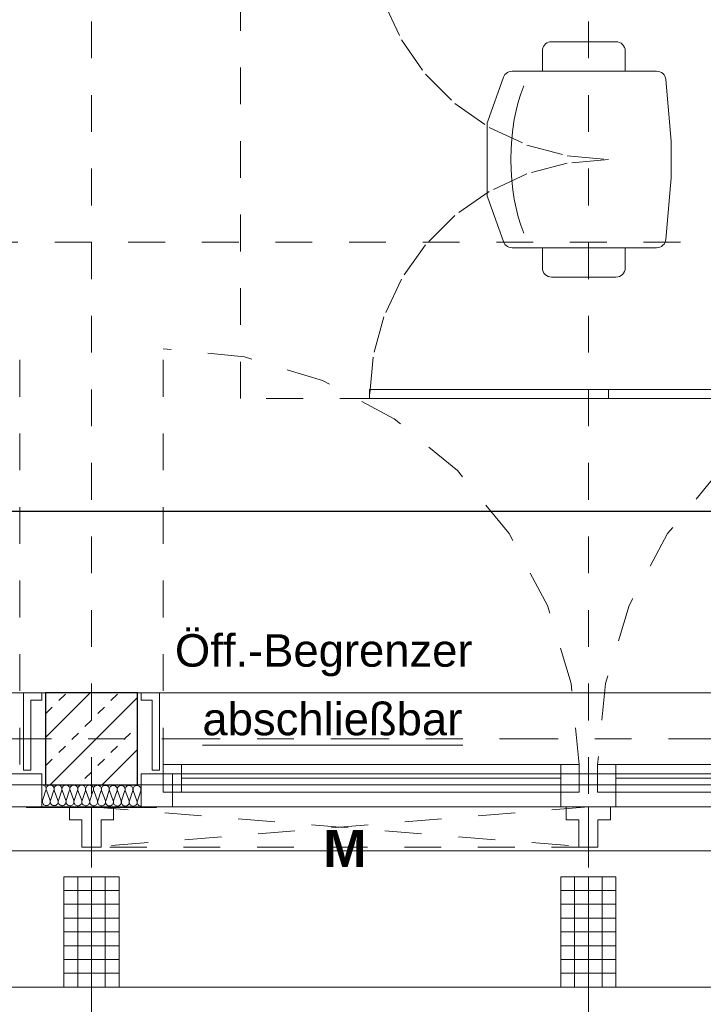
# Model space of a CAD drawing. Header units: metres. Extents: x -45.2 to 14.3, y -31.8 to 10.2.
# Tile 36 of 148: x -25.8 to -24, y -22.3 to -19.6. Entities that reach past the tile are written whole.
import ezdxf

# ---------------------------------------------------------------- set-up
doc = ezdxf.new("R2010")
doc.units = ezdxf.units.M
doc.header["$LTSCALE"] = 0.05
for name, pattern in [('1600.2032', [1.6, 0.8, -0.8]), ('Achsen 01', [5.291531, 3.175, -1.058062, 0.352704, -0.705764]), ('gestrichelt - 01', [2, 1, -1]), ('ISO-07 Punktiert', [0.889, 0.127, -0.762]), ('Raster 01', [2, 1, -1]), ('VW-01 Strichlinie kurz', [2, 1, -1])]:
    doc.linetypes.add(name, pattern=pattern)
for name, color, linetype, lineweight, true_color in [('013_Beton und Stahlbetonarbeiten-000 Brüstung', 7, 'Continuous', 9, 0xa6a6a6), ('014_Fassadenarbeiten-000 Aufsicht Betonfertigteile', 7, 'Continuous', 9, 0xc0c0c0), ('014_Fassadenarbeiten-330 mineralische Dämmung', 7, 'Continuous', 9, 0x666666), ('030_Sonnenschutzarbeiten-Grundriss', 7, 'Continuous', 13, 0x555555), ('032_Metallarbeiten-abschließbar', 7, 'Continuous', 13, 0x444444), ('032_Metallarbeiten-Fenster', 7, 'Continuous', 13, 0x444444), ('032_Metallarbeiten-Öffnungsbegrenzer', 7, 'Continuous', 13, 0x444444), ('ACTES-Bewegungsfläche', 7, 'gestrichelt - 01', 9, 0xd9d9d9), ('ACTES-Einrichtung Aufsicht.', 7, 'Continuous', 9, 0xa6a6a6), ('AV1-Achsen', 1, 'Achsen 01', 18, 0xff0000), ('AV1-Raster', 7, 'Raster 01', 9, 0xa6a6a6)]:
    doc.layers.add(name, color=color, linetype=linetype, lineweight=lineweight, true_color=true_color)
for name, color, linetype, lineweight in [('013_Beton und Stahlbetonarbeiten-000 Unterzüge', 7, 'ISO-07 Punktiert', 13), ('013_Beton und Stahlbetonarbeiten-330 Außenstützen', 7, 'Continuous', 25), ('014_Fassadenarbeiten-330 Betonfertigteile vertikal', 7, 'Continuous', 9), ('027_Tischlerarbeiten-330 Innenfensterbänke', 7, 'Continuous', 9), ('030_Sonnenschutzarbeiten-Kasten+Behang', 7, 'Continuous', 5), ('030_Sonnenschutzarbeiten-Motor', 7, 'Continuous', 5), ('AV1-Einrichtung Bemaßung', 7, 'Continuous', 9)]:
    doc.layers.add(name, color=color, linetype=linetype, lineweight=lineweight)
doc.styles.add('Arial', font='arial.ttf')
doc.styles.add('Arial (bold)', font='arialbd.ttf')

msp = doc.modelspace()

# ---------------------------------------------------------------- linework, layer by layer
at = {"layer": '013_Beton und Stahlbetonarbeiten-000 Brüstung'}
for points in [[(-28.225, -21.725), (-28.225, -21.475), (-25.775, -21.475), (-25.775, -21.725)], [(-25.525, -21.725), (-25.525, -21.475), (-23.075, -21.475), (-23.075, -21.725)]]:
    msp.add_lwpolyline(points, close=True, dxfattribs=at)
at = {"layer": '013_Beton und Stahlbetonarbeiten-000 Unterzüge', "linetype": 'VW-01 Strichlinie kurz'}
for points in [[(-25.775, -21.475), (-25.775, -21.725), (-28.225, -21.725), (-28.225, -21.475)], [(-23.075, -21.475), (-23.075, -21.725), (-25.525, -21.725), (-25.525, -21.475)]]:
    msp.add_lwpolyline(points, close=True, dxfattribs=at)
at = {"layer": '013_Beton und Stahlbetonarbeiten-330 Außenstützen', "color": 251, "linetype": 'Continuous', "lineweight": 13, "true_color": 0x4c4c4c}
for p, q in [((-25.6534, -21.475), (-25.775, -21.5966)), ((-25.525, -21.488), (-25.762, -21.725)), ((-25.7387, -21.496), (-25.721, -21.4784)), ((-25.5973, -21.496), (-25.5796, -21.4784)), ((-25.774, -21.5314), (-25.7564, -21.5137)), ((-25.6326, -21.5314), (-25.6149, -21.5137)), ((-25.668, -21.5668), (-25.6503, -21.5491)), ((-25.5266, -21.5668), (-25.525, -21.5652)), ((-25.7033, -21.6021), (-25.6857, -21.5844)), ((-25.5619, -21.6021), (-25.5442, -21.5844)), ((-25.7387, -21.6375), (-25.721, -21.6198)), ((-25.525, -21.6294), (-25.6206, -21.725)), ((-25.5973, -21.6375), (-25.5796, -21.6198)), ((-25.774, -21.6728), (-25.7564, -21.6551)), ((-25.6326, -21.6728), (-25.6149, -21.6551)), ((-25.668, -21.7082), (-25.6503, -21.6905)), ((-25.5266, -21.7082), (-25.525, -21.7066))]:
    msp.add_line(p, q, dxfattribs=at)
at = {"layer": '013_Beton und Stahlbetonarbeiten-330 Außenstützen'}
msp.add_lwpolyline([(-25.525, -21.475), (-25.775, -21.475), (-25.775, -21.725), (-25.525, -21.725)], close=True, dxfattribs=at)
at = {"layer": '014_Fassadenarbeiten-000 Aufsicht Betonfertigteile'}
msp.add_lwpolyline([(-39.455, -21.905), (0.305, -21.905), (0.675, -22.275), (-39.825, -22.275)], close=True, dxfattribs=at)
at = {"layer": '014_Fassadenarbeiten-330 Betonfertigteile vertikal', "color": 8, "linetype": 'Continuous', "lineweight": 9, "true_color": 0x808080}
for p, q in [((-25.6875, -21.975), (-25.6875, -22.275)), ((-25.65, -21.975), (-25.65, -22.275)), ((-25.6125, -21.975), (-25.6125, -22.275)), ((-24.3375, -21.975), (-24.3375, -22.275)), ((-24.3, -21.975), (-24.3, -22.275)), ((-24.2625, -21.975), (-24.2625, -22.275))]:
    msp.add_line(p, q, dxfattribs=at)
at = {"layer": '014_Fassadenarbeiten-330 Betonfertigteile vertikal', "color": 8, "linetype": 'Continuous', "lineweight": 13, "true_color": 0x808080}
for p, q in [((-25.725, -22.0125), (-25.575, -22.0125)), ((-24.375, -22.0125), (-24.225, -22.0125)), ((-25.725, -22.05), (-25.575, -22.05)), ((-24.375, -22.05), (-24.225, -22.05)), ((-25.725, -22.0875), (-25.575, -22.0875)), ((-24.375, -22.0875), (-24.225, -22.0875)), ((-25.725, -22.125), (-25.575, -22.125)), ((-24.375, -22.125), (-24.225, -22.125)), ((-25.725, -22.1625), (-25.575, -22.1625)), ((-24.375, -22.1625), (-24.225, -22.1625)), ((-25.725, -22.2), (-25.575, -22.2)), ((-24.375, -22.2), (-24.225, -22.2)), ((-25.725, -22.2375), (-25.575, -22.2375)), ((-24.375, -22.2375), (-24.225, -22.2375))]:
    msp.add_line(p, q, dxfattribs=at)
at = {"layer": '014_Fassadenarbeiten-330 Betonfertigteile vertikal'}
for points in [[(-25.575, -21.975), (-25.725, -21.975), (-25.725, -22.275), (-25.575, -22.275)], [(-24.225, -21.975), (-24.375, -21.975), (-24.375, -22.275), (-24.225, -22.275)]]:
    msp.add_lwpolyline(points, close=True, dxfattribs=at)
at = {"layer": '014_Fassadenarbeiten-330 mineralische Dämmung'}
for points in [[(-25.7195, -21.768), (-25.7191, -21.7698), (-25.719, -21.7718), (-25.7193, -21.7737), (-25.7199, -21.7755), (-25.7208, -21.7772), (-25.722, -21.7787), (-25.7235, -21.7799), (-25.7235, -21.7799), (-25.7252, -21.7809), (-25.727, -21.7815), (-25.7288, -21.7819), (-25.7308, -21.7819), (-25.7326, -21.7815), (-25.7344, -21.7808), (-25.7361, -21.7798), (-25.7361, -21.7798), (-25.7375, -21.7786), (-25.7387, -21.7771), (-25.7396, -21.7754), (-25.7402, -21.7735), (-25.7404, -21.7716), (-25.7404, -21.7697), (-25.7399, -21.7679), (-25.7308, -21.7399), (-25.7308, -21.7399), (-25.7303, -21.738), (-25.7302, -21.7361), (-25.7305, -21.7342), (-25.7311, -21.7324), (-25.732, -21.7307), (-25.7332, -21.7292), (-25.7346, -21.7279), (-25.7346, -21.7279), (-25.7362, -21.7269), (-25.738, -21.7262), (-25.7399, -21.7259), (-25.7418, -21.7259), (-25.7437, -21.7262), (-25.7455, -21.7269), (-25.7472, -21.7278), (-25.7472, -21.7278), (-25.7486, -21.7291), (-25.7498, -21.7306), (-25.7508, -21.7323), (-25.7514, -21.7341), (-25.7516, -21.736), (-25.7516, -21.7379), (-25.7512, -21.7398), (-25.741, -21.7678), (-25.741, -21.7678), (-25.7406, -21.7697), (-25.7405, -21.7716), (-25.7408, -21.7735), (-25.7414, -21.7754), (-25.7423, -21.777), (-25.7435, -21.7785), (-25.745, -21.7798), (-25.745, -21.7798), (-25.7466, -21.7808), (-25.7484, -21.7814), (-25.7503, -21.7818), (-25.7522, -21.7817), (-25.7541, -21.7814), (-25.7559, -21.7807), (-25.7575, -21.7797), (-25.7575, -21.7797), (-25.759, -21.7784), (-25.7602, -21.7769), (-25.7611, -21.7752), (-25.7616, -21.7734), (-25.7619, -21.7715), (-25.7618, -21.7696), (-25.7614, -21.7677), (-25.7522, -21.7398), (-25.7522, -21.7398), (-25.7518, -21.7379), (-25.7517, -21.736), (-25.7519, -21.7341), (-25.7525, -21.7323), (-25.7534, -21.7306), (-25.7546, -21.7291), (-25.756, -21.7278), (-25.756, -21.7278), (-25.7577, -21.7268), (-25.7595, -21.7261), (-25.7614, -21.7258), (-25.7633, -21.7258), (-25.7652, -21.7261), (-25.767, -21.7268), (-25.7686, -21.7277), (-25.7686, -21.7277), (-25.7701, -21.729), (-25.7713, -21.7305), (-25.7722, -21.7322), (-25.7728, -21.734), (-25.7731, -21.7359), (-25.773, -21.7378), (-25.7726, -21.7397), (-25.7624, -21.7677), (-25.7624, -21.7677), (-25.762, -21.7696), (-25.7619, -21.7715), (-25.7622, -21.7734), (-25.7628, -21.7752), (-25.7637, -21.7769), (-25.7649, -21.7784), (-25.7664, -21.7797), (-25.7664, -21.7797), (-25.7681, -21.7806), (-25.7699, -21.7813), (-25.7717, -21.7816), (-25.7737, -21.7816), (-25.7755, -21.7813), (-25.7773, -21.7806), (-25.779, -21.7796), (-25.779, -21.7796), (-25.7804, -21.7783), (-25.7816, -21.7768), (-25.7825, -21.7751), (-25.7831, -21.7733), (-25.7833, -21.7714), (-25.7833, -21.7695), (-25.7828, -21.7676), (-25.7737, -21.7397), (-25.7737, -21.7397), (-25.7732, -21.7378), (-25.7731, -21.7359), (-25.7734, -21.7339), (-25.774, -21.7321), (-25.7749, -21.7304), (-25.7761, -21.7289), (-25.7775, -21.7276), (-25.7792, -21.7266), (-25.781, -21.726), (-25.7829, -21.7256), (-25.7848, -21.7256)], [(-25.5265, -21.7691), (-25.5261, -21.7711), (-25.526, -21.7731), (-25.5263, -21.7751), (-25.527, -21.777), (-25.5281, -21.7787), (-25.5294, -21.7802), (-25.531, -21.7814), (-25.5328, -21.7823), (-25.5348, -21.7829), (-25.5368, -21.783), (-25.5388, -21.7828), (-25.5407, -21.7823), (-25.5425, -21.7814), (-25.5441, -21.7801), (-25.5454, -21.7786), (-25.5464, -21.7769), (-25.5471, -21.775), (-25.5474, -21.773), (-25.5473, -21.771), (-25.5469, -21.769), (-25.5377, -21.741), (-25.5377, -21.741), (-25.5373, -21.7391), (-25.5372, -21.7371), (-25.5375, -21.7351), (-25.5382, -21.7332), (-25.5392, -21.7314), (-25.5405, -21.7299), (-25.5421, -21.7287), (-25.5439, -21.7278), (-25.5458, -21.7272), (-25.5478, -21.727), (-25.5498, -21.7272), (-25.5518, -21.7277), (-25.5536, -21.7286), (-25.5552, -21.7298), (-25.5565, -21.7313), (-25.5576, -21.7331), (-25.5583, -21.735), (-25.5586, -21.7369), (-25.5585, -21.739), (-25.5581, -21.7409), (-25.5479, -21.769), (-25.5479, -21.769), (-25.5475, -21.771), (-25.5475, -21.773), (-25.5478, -21.775), (-25.5485, -21.7768), (-25.5495, -21.7786), (-25.5509, -21.7801), (-25.5525, -21.7813), (-25.5543, -21.7822), (-25.5562, -21.7827), (-25.5582, -21.7829), (-25.5602, -21.7827), (-25.5621, -21.7822), (-25.5639, -21.7812), (-25.5655, -21.78), (-25.5668, -21.7785), (-25.5679, -21.7767), (-25.5685, -21.7748), (-25.5688, -21.7728), (-25.5688, -21.7708), (-25.5683, -21.7689), (-25.5592, -21.7409), (-25.5592, -21.7409), (-25.5587, -21.739), (-25.5586, -21.7369), (-25.559, -21.7349), (-25.5596, -21.7331), (-25.5606, -21.7313), (-25.562, -21.7298), (-25.5636, -21.7286), (-25.5653, -21.7276), (-25.5673, -21.7271), (-25.5693, -21.7269), (-25.5713, -21.727), (-25.5732, -21.7276), (-25.575, -21.7285), (-25.5766, -21.7297), (-25.578, -21.7312), (-25.579, -21.7329), (-25.5797, -21.7348), (-25.58, -21.7368), (-25.58, -21.7388), (-25.5796, -21.7408), (-25.5694, -21.7689), (-25.5694, -21.7689), (-25.569, -21.7708), (-25.5689, -21.7728), (-25.5692, -21.7748), (-25.5699, -21.7767), (-25.571, -21.7784), (-25.5723, -21.7799), (-25.5739, -21.7812), (-25.5757, -21.7821), (-25.5777, -21.7826), (-25.5797, -21.7828), (-25.5817, -21.7826), (-25.5836, -21.782), (-25.5854, -21.7811), (-25.587, -21.7799), (-25.5883, -21.7783), (-25.5893, -21.7766), (-25.59, -21.7747), (-25.5903, -21.7727), (-25.5902, -21.7707), (-25.5898, -21.7687), (-25.5806, -21.7408), (-25.5806, -21.7408), (-25.5802, -21.7388), (-25.5801, -21.7368), (-25.5804, -21.7348), (-25.5811, -21.7329), (-25.5821, -21.7312), (-25.5834, -21.7297), (-25.585, -21.7284), (-25.5868, -21.7275), (-25.5887, -21.7269), (-25.5907, -21.7267), (-25.5927, -21.7269), (-25.5947, -21.7275), (-25.5965, -21.7284), (-25.5981, -21.7296), (-25.5994, -21.7311), (-25.6005, -21.7328), (-25.6012, -21.7347), (-25.6015, -21.7367), (-25.6014, -21.7387), (-25.601, -21.7407), (-25.5908, -21.7687), (-25.5908, -21.7687), (-25.5904, -21.7707), (-25.5904, -21.7727), (-25.5907, -21.7747), (-25.5914, -21.7766), (-25.5924, -21.7783), (-25.5938, -21.7798), (-25.5954, -21.781), (-25.5972, -21.7819), (-25.5991, -21.7825), (-25.6011, -21.7827), (-25.6031, -21.7825), (-25.605, -21.7819), (-25.6068, -21.781), (-25.6084, -21.7797), (-25.6097, -21.7782), (-25.6108, -21.7765), (-25.6114, -21.7746), (-25.6117, -21.7726), (-25.6117, -21.7706), (-25.6112, -21.7686), (-25.6021, -21.7407), (-25.6021, -21.7407), (-25.6016, -21.7387), (-25.6015, -21.7367), (-25.6019, -21.7347), (-25.6025, -21.7328), (-25.6035, -21.7311), (-25.6049, -21.7295), (-25.6065, -21.7283), (-25.6082, -21.7274), (-25.6102, -21.7268), (-25.6122, -21.7266), (-25.6142, -21.7268), (-25.6161, -21.7273), (-25.6179, -21.7282), (-25.6195, -21.7295), (-25.6209, -21.731), (-25.6219, -21.7327), (-25.6226, -21.7346), (-25.6229, -21.7366), (-25.6229, -21.7386), (-25.6225, -21.7405), (-25.6123, -21.7686), (-25.6123, -21.7686), (-25.6119, -21.7706), (-25.6118, -21.7726), (-25.6121, -21.7746), (-25.6128, -21.7765), (-25.6139, -21.7782), (-25.6152, -21.7797), (-25.6168, -21.7809), (-25.6186, -21.7818), (-25.6206, -21.7824), (-25.6226, -21.7825), (-25.6246, -21.7823), (-25.6265, -21.7818), (-25.6283, -21.7808), (-25.6299, -21.7796), (-25.6312, -21.7781), (-25.6322, -21.7764), (-25.6329, -21.7745), (-25.6332, -21.7725), (-25.6331, -21.7704), (-25.6327, -21.7685), (-25.6235, -21.7405), (-25.6235, -21.7405), (-25.6231, -21.7386), (-25.623, -21.7366), (-25.6233, -21.7346), (-25.624, -21.7327), (-25.625, -21.7309), (-25.6263, -21.7294), (-25.6279, -21.7282), (-25.6297, -21.7272), (-25.6316, -21.7267), (-25.6336, -21.7265), (-25.6356, -21.7267), (-25.6376, -21.7272), (-25.6394, -21.7281), (-25.641, -21.7293), (-25.6423, -21.7308), (-25.6434, -21.7326), (-25.6441, -21.7344), (-25.6444, -21.7364), (-25.6443, -21.7384), (-25.6439, -21.7404), (-25.6337, -21.7685), (-25.6337, -21.7685), (-25.6333, -21.7704), (-25.6333, -21.7725), (-25.6336, -21.7744), (-25.6343, -21.7763), (-25.6353, -21.7781), (-25.6367, -21.7796), (-25.6383, -21.7808), (-25.6401, -21.7817), (-25.642, -21.7822), (-25.644, -21.7824), (-25.646, -21.7822), (-25.6479, -21.7816), (-25.6497, -21.7807), (-25.6513, -21.7795), (-25.6526, -21.778), (-25.6537, -21.7762), (-25.6543, -21.7743), (-25.6546, -21.7723), (-25.6546, -21.7703), (-25.6541, -21.7684), (-25.645, -21.7404), (-25.645, -21.7404), (-25.6445, -21.7384), (-25.6444, -21.7364), (-25.6448, -21.7344), (-25.6454, -21.7325), (-25.6464, -21.7308), (-25.6478, -21.7293), (-25.6494, -21.728), (-25.6511, -21.7271), (-25.6531, -21.7266), (-25.6551, -21.7263), (-25.6571, -21.7265), (-25.659, -21.7271), (-25.6608, -21.728), (-25.6624, -21.7292), (-25.6638, -21.7307), (-25.6648, -21.7324), (-25.6655, -21.7343), (-25.6658, -21.7363), (-25.6658, -21.7383), (-25.6654, -21.7403), (-25.6552, -21.7684), (-25.6552, -21.7684), (-25.6548, -21.7703), (-25.6547, -21.7723), (-25.655, -21.7743), (-25.6557, -21.7762), (-25.6568, -21.7779), (-25.6581, -21.7794), (-25.6597, -21.7807), (-25.6615, -21.7816), (-25.6635, -21.7821), (-25.6655, -21.7823), (-25.6675, -21.7821), (-25.6694, -21.7815), (-25.6712, -21.7806), (-25.6728, -21.7794), (-25.6741, -21.7778), (-25.6751, -21.7761), (-25.6758, -21.7742), (-25.6761, -21.7722), (-25.676, -21.7702), (-25.6756, -21.7682), (-25.6664, -21.7403), (-25.6664, -21.7403), (-25.666, -21.7383), (-25.6659, -21.7363), (-25.6662, -21.7343), (-25.6669, -21.7324), (-25.6679, -21.7307), (-25.6692, -21.7292), (-25.6708, -21.7279), (-25.6726, -21.727), (-25.6745, -21.7264), (-25.6765, -21.7262), (-25.6785, -21.7264), (-25.6805, -21.727), (-25.6823, -21.7279), (-25.6839, -21.7291), (-25.6852, -21.7306), (-25.6863, -21.7323), (-25.687, -21.7342), (-25.6873, -21.7362), (-25.6872, -21.7382), (-25.6868, -21.7402), (-25.6766, -21.7682), (-25.6766, -21.7682), (-25.6762, -21.7702), (-25.6762, -21.7722), (-25.6765, -21.7742), (-25.6772, -21.7761), (-25.6782, -21.7778), (-25.6796, -21.7793), (-25.6812, -21.7805), (-25.683, -21.7814), (-25.6849, -21.782), (-25.6869, -21.7822), (-25.6889, -21.782), (-25.6908, -21.7814), (-25.6926, -21.7805), (-25.6942, -21.7792), (-25.6955, -21.7777), (-25.6966, -21.776), (-25.6972, -21.7741), (-25.6975, -21.7721), (-25.6975, -21.7701), (-25.697, -21.7681), (-25.6879, -21.7402), (-25.6879, -21.7402), (-25.6874, -21.7382), (-25.6873, -21.7362), (-25.6877, -21.7342), (-25.6883, -21.7323), (-25.6893, -21.7306), (-25.6907, -21.729), (-25.6923, -21.7278), (-25.694, -21.7269), (-25.696, -21.7263), (-25.698, -21.7261), (-25.7, -21.7263), (-25.7019, -21.7268), (-25.7037, -21.7277), (-25.7053, -21.729), (-25.7067, -21.7305), (-25.7077, -21.7322), (-25.7084, -21.7341), (-25.7087, -21.7361), (-25.7087, -21.7381), (-25.7083, -21.74), (-25.6981, -21.7681), (-25.6981, -21.7681), (-25.6977, -21.7701), (-25.6976, -21.7721), (-25.6979, -21.7741), (-25.6986, -21.776), (-25.6997, -21.7777), (-25.701, -21.7792), (-25.7026, -21.7804), (-25.7044, -21.7813), (-25.7063, -21.7819), (-25.7084, -21.782), (-25.7104, -21.7818), (-25.7123, -21.7813), (-25.7141, -21.7803), (-25.7157, -21.7791), (-25.717, -21.7776), (-25.718, -21.7758), (-25.7187, -21.7739), (-25.719, -21.772), (-25.7189, -21.7699), (-25.7185, -21.768), (-25.7093, -21.74), (-25.7093, -21.74), (-25.7089, -21.7381), (-25.7088, -21.7361), (-25.7091, -21.7341), (-25.7098, -21.7322), (-25.7108, -21.7304), (-25.7121, -21.7289), (-25.7137, -21.7277), (-25.7155, -21.7267), (-25.7174, -21.7262), (-25.7194, -21.726), (-25.7214, -21.7261), (-25.7234, -21.7267), (-25.7252, -21.7276), (-25.7268, -21.7288), (-25.7281, -21.7303), (-25.7292, -21.7321), (-25.7298, -21.7339), (-25.7302, -21.7359), (-25.7301, -21.7379), (-25.7297, -21.7399), (-25.7195, -21.768), (-25.7195, -21.768), (-25.7191, -21.7699), (-25.7191, -21.772), (-25.7194, -21.7739), (-25.7201, -21.7758), (-25.7211, -21.7776), (-25.7225, -21.7791), (-25.7241, -21.7803), (-25.7259, -21.7812), (-25.7278, -21.7817), (-25.7298, -21.7819), (-25.7318, -21.7817), (-25.7337, -21.7811), (-25.7355, -21.7802), (-25.7371, -21.779), (-25.7384, -21.7775), (-25.7395, -21.7757), (-25.7401, -21.7738), (-25.7404, -21.7718), (-25.7404, -21.7698), (-25.7399, -21.7679), (-25.7308, -21.7399), (-25.7308, -21.7399), (-25.7303, -21.7379), (-25.7302, -21.7359), (-25.7305, -21.7339), (-25.7312, -21.732), (-25.7322, -21.7303), (-25.7336, -21.7288), (-25.7352, -21.7275), (-25.7369, -21.7266), (-25.7389, -21.726), (-25.7409, -21.7258), (-25.7429, -21.726), (-25.7448, -21.7266), (-25.7466, -21.7275), (-25.7482, -21.7287), (-25.7496, -21.7302), (-25.7506, -21.7319), (-25.7513, -21.7338), (-25.7516, -21.7358), (-25.7516, -21.7378), (-25.7512, -21.7398), (-25.741, -21.7678), (-25.741, -21.7678), (-25.7405, -21.7698), (-25.7405, -21.7718), (-25.7408, -21.7738), (-25.7415, -21.7757), (-25.7426, -21.7774), (-25.7439, -21.7789), (-25.7455, -21.7802), (-25.7473, -21.7811), (-25.7492, -21.7816), (-25.7513, -21.7818), (-25.7533, -21.7816), (-25.7552, -21.781), (-25.757, -21.7801), (-25.7586, -21.7788), (-25.7599, -21.7773), (-25.7609, -21.7756), (-25.7616, -21.7737), (-25.7619, -21.7717), (-25.7618, -21.7697), (-25.7614, -21.7677), (-25.7522, -21.7398), (-25.7522, -21.7398), (-25.7518, -21.7378), (-25.7517, -21.7358), (-25.752, -21.7338), (-25.7527, -21.7319), (-25.7537, -21.7302), (-25.755, -21.7287), (-25.7566, -21.7274), (-25.7584, -21.7265), (-25.7603, -21.7259), (-25.7623, -21.7257), (-25.7643, -21.7259), (-25.7663, -21.7264), (-25.7681, -21.7273), (-25.7697, -21.7286), (-25.771, -21.7301), (-25.7721, -21.7318), (-25.7727, -21.7337), (-25.7731, -21.7357), (-25.773, -21.7377), (-25.7726, -21.7397)], [(-25.5152, -21.7832), (-25.5172, -21.783), (-25.5191, -21.7824), (-25.521, -21.7815), (-25.5226, -21.7803), (-25.5239, -21.7788), (-25.5249, -21.777), (-25.5256, -21.7751), (-25.5259, -21.7731), (-25.5259, -21.7711), (-25.5254, -21.7691), (-25.5163, -21.7412), (-25.5163, -21.7412), (-25.5158, -21.7392), (-25.5158, -21.7372), (-25.5161, -21.7352), (-25.5167, -21.7333), (-25.5177, -21.7316), (-25.5191, -21.73), (-25.5207, -21.7288), (-25.5224, -21.7279), (-25.5244, -21.7273), (-25.5264, -21.7271), (-25.5284, -21.7273), (-25.5303, -21.7278), (-25.5321, -21.7287), (-25.5337, -21.73), (-25.5351, -21.7315), (-25.5361, -21.7332), (-25.5368, -21.7351), (-25.5371, -21.7371), (-25.5371, -21.7391), (-25.5367, -21.741), (-25.5265, -21.7691), (-25.5265, -21.7691), (-25.5261, -21.7711), (-25.526, -21.7731), (-25.5263, -21.7751), (-25.527, -21.777), (-25.5281, -21.7787), (-25.5294, -21.7802), (-25.531, -21.7814), (-25.5328, -21.7823), (-25.5348, -21.7829), (-25.5368, -21.783), (-25.5388, -21.7828), (-25.5407, -21.7823), (-25.5425, -21.7814), (-25.5441, -21.7801), (-25.5454, -21.7786), (-25.5464, -21.7769), (-25.5471, -21.775), (-25.5474, -21.773), (-25.5473, -21.771), (-25.5469, -21.769), (-25.5377, -21.741), (-25.5377, -21.741), (-25.5373, -21.7391), (-25.5372, -21.7371), (-25.5375, -21.7351), (-25.5382, -21.7332), (-25.5392, -21.7314), (-25.5405, -21.7299), (-25.5421, -21.7287), (-25.5439, -21.7278), (-25.5458, -21.7272), (-25.5478, -21.727), (-25.5498, -21.7272), (-25.5518, -21.7277), (-25.5536, -21.7286), (-25.5552, -21.7298), (-25.5565, -21.7313), (-25.5576, -21.7331), (-25.5583, -21.735), (-25.5586, -21.7369), (-25.5585, -21.739), (-25.5581, -21.7409), (-25.5479, -21.769), (-25.5479, -21.769), (-25.5475, -21.771), (-25.5475, -21.773), (-25.5478, -21.775), (-25.5485, -21.7768), (-25.5495, -21.7786), (-25.5509, -21.7801), (-25.5525, -21.7813), (-25.5543, -21.7822), (-25.5562, -21.7827), (-25.5582, -21.7829), (-25.5602, -21.7827), (-25.5621, -21.7822), (-25.5639, -21.7812), (-25.5655, -21.78), (-25.5668, -21.7785), (-25.5679, -21.7767), (-25.5685, -21.7748), (-25.5688, -21.7728), (-25.5688, -21.7708), (-25.5683, -21.7689)], [(-25.7851, -21.7767), (-25.7842, -21.775), (-25.7836, -21.7732), (-25.7834, -21.7713), (-25.7835, -21.7695), (-25.7839, -21.7676), (-25.7851, -21.7643)]]:
    msp.add_lwpolyline(points, dxfattribs=at)
at = {"layer": '027_Tischlerarbeiten-330 Innenfensterbänke'}
for points in [[(-25.785, -21.475), (-25.785, -21.495), (-25.815, -21.495), (-25.815, -21.685), (-25.835, -21.685), (-25.835, -21.475)], [(-25.515, -21.475), (-25.515, -21.495), (-25.485, -21.495), (-25.485, -21.685), (-25.465, -21.685), (-25.465, -21.475)]]:
    msp.add_lwpolyline(points, close=True, dxfattribs=at)
at = {"layer": '030_Sonnenschutzarbeiten-Grundriss', "color": 251, "true_color": 0x555555}
for points in [[(-25.65, -21.895), (-25.676, -21.895), (-25.676, -21.82), (-25.71, -21.82), (-25.71, -21.785), (-25.65, -21.785)], [(-25.65, -21.895), (-25.624, -21.895), (-25.624, -21.82), (-25.59, -21.82), (-25.59, -21.785), (-25.65, -21.785)], [(-24.3, -21.895), (-24.326, -21.895), (-24.326, -21.82), (-24.36, -21.82), (-24.36, -21.785), (-24.3, -21.785)], [(-24.3, -21.895), (-24.274, -21.895), (-24.274, -21.82), (-24.24, -21.82), (-24.24, -21.785), (-24.3, -21.785)]]:
    msp.add_lwpolyline(points, close=True, dxfattribs=at)
at = {"layer": '030_Sonnenschutzarbeiten-Kasten+Behang', "color": 1, "linetype": '1600.2032', "lineweight": 18, "true_color": 0xff0000}
for p, q in [((-24.3, -21.785), (-25.65, -21.895)), ((-25.65, -21.785), (-24.3, -21.895))]:
    msp.add_line(p, q, dxfattribs=at)
at = {"layer": '030_Sonnenschutzarbeiten-Kasten+Behang', "color": 1, "linetype": 'Continuous', "lineweight": 18, "true_color": 0xff0000}
for points in [[(-25.676, -21.82), (-25.71, -21.82), (-25.71, -21.785), (-25.65, -21.785), (-25.65, -21.895), (-25.676, -21.895)], [(-25.624, -21.82), (-25.59, -21.82), (-25.59, -21.785), (-25.65, -21.785), (-25.65, -21.895), (-25.624, -21.895)], [(-24.326, -21.82), (-24.36, -21.82), (-24.36, -21.785), (-24.3, -21.785), (-24.3, -21.895), (-24.326, -21.895)], [(-24.274, -21.82), (-24.24, -21.82), (-24.24, -21.785), (-24.3, -21.785), (-24.3, -21.895), (-24.274, -21.895)]]:
    msp.add_lwpolyline(points, close=True, dxfattribs=at)
at = {"layer": '030_Sonnenschutzarbeiten-Kasten+Behang', "color": 1, "linetype": '1600.2032', "lineweight": 18, "true_color": 0xff0000}
msp.add_lwpolyline([(-25.65, -21.785), (-24.3, -21.785), (-24.3, -21.895), (-25.65, -21.895)], close=True, dxfattribs=at)
at = {"layer": '032_Metallarbeiten-abschließbar', "color": 12, "linetype": 'Continuous', "true_color": 0xdd0000}
msp.add_line((-25.3485, -21.6178), (-24.6409, -21.6178), dxfattribs=at)
at = {"layer": '032_Metallarbeiten-Fenster', "color": 7, "linetype": 'gestrichelt - 01', "lineweight": 18}
for p, q in [((-25.845, -21.67), (-25.845, -20.54)), ((-25.455, -21.67), (-25.455, -20.54))]:
    msp.add_line(p, q, dxfattribs=at)
at = {"layer": '032_Metallarbeiten-Fenster', "color": 7, "lineweight": 18}
for p, q in [((-25.405, -21.7075), (-24.375, -21.7075)), ((-23.195, -21.7075), (-24.225, -21.7075))]:
    msp.add_line(p, q, dxfattribs=at)
at = {"layer": '032_Metallarbeiten-Fenster', "color": 7, "linetype": 'gestrichelt - 01', "lineweight": 18}
for points in [[(-24.325, -21.67), (-24.3467, -21.4495), (-24.411, -21.2376), (-24.5154, -21.0422), (-24.656, -20.871), (-24.8272, -20.7304), (-25.0226, -20.626), (-25.2345, -20.5617), (-25.455, -20.54)], [(-23.145, -20.54), (-23.3655, -20.5617), (-23.5774, -20.626), (-23.7728, -20.7304), (-23.944, -20.871), (-24.0846, -21.0422), (-24.189, -21.2376), (-24.2533, -21.4495), (-24.275, -21.67)]]:
    msp.add_lwpolyline(points, dxfattribs=at)
at = {"layer": '032_Metallarbeiten-Fenster', "color": 7, "lineweight": 18}
for points in [[(-25.455, -21.745), (-25.405, -21.745), (-25.405, -21.67), (-25.455, -21.67)], [(-25.405, -21.745), (-24.375, -21.745), (-24.375, -21.67), (-25.405, -21.67)], [(-24.375, -21.745), (-24.325, -21.745), (-24.325, -21.67), (-24.375, -21.67)], [(-24.225, -21.745), (-24.275, -21.745), (-24.275, -21.67), (-24.225, -21.67)], [(-23.195, -21.745), (-24.225, -21.745), (-24.225, -21.67), (-23.195, -21.67)], [(-25.785, -21.695), (-25.87, -21.695), (-25.87, -21.785), (-25.785, -21.785)], [(-25.43, -21.785), (-25.43, -21.695), (-25.515, -21.695), (-25.515, -21.785)], [(-23.17, -21.695), (-23.17, -21.785), (-25.43, -21.785), (-25.43, -21.695)], [(-24.225, -21.785), (-24.375, -21.785), (-24.375, -21.695), (-24.225, -21.695)]]:
    msp.add_lwpolyline(points, close=True, dxfattribs=at)
at = {"layer": '032_Metallarbeiten-Fenster', "color": 7, "linetype": 'Continuous', "lineweight": 9}
msp.add_lwpolyline([(-25.8269, -21.785), (-25.4731, -21.785), (-25.4731, -21.787), (-25.8269, -21.787)], close=True, dxfattribs=at)
at = {"layer": 'ACTES-Bewegungsfläche'}
msp.add_lwpolyline([(-23.275, -19.375), (-23.275, -20.675), (-25.245, -20.675), (-25.245, -19.375)], close=True, dxfattribs=at)
for points in [[(-24.895, -19.375), (-24.8851, -19.4879), (-24.8558, -19.5973), (-24.8079, -19.7), (-24.7429, -19.7928), (-24.6628, -19.8729), (-24.57, -19.9379), (-24.4673, -19.9858), (-24.3579, -20.0151), (-24.245, -20.025)], [(-24.245, -20.025), (-24.3579, -20.0349), (-24.4673, -20.0642), (-24.57, -20.1121), (-24.6628, -20.1771), (-24.7429, -20.2572), (-24.8079, -20.35), (-24.8558, -20.4527), (-24.8851, -20.5621), (-24.895, -20.675)]]:
    msp.add_lwpolyline(points, dxfattribs=at)
at = {"layer": 'ACTES-Einrichtung Aufsicht.', "color": 253, "true_color": 0xa6a6a6}
for points in [[(-24.2, -19.785), (-24.425, -19.785), (-24.425, -19.73), (-24.425, -19.73), (-24.4246, -19.7257), (-24.4235, -19.7214), (-24.4217, -19.7175), (-24.4192, -19.7139), (-24.4161, -19.7108), (-24.4125, -19.7083), (-24.4086, -19.7065), (-24.4043, -19.7054), (-24.4, -19.705), (-24.225, -19.705), (-24.225, -19.705), (-24.2201, -19.7055), (-24.2154, -19.7069), (-24.2111, -19.7092), (-24.2073, -19.7123), (-24.2042, -19.7161), (-24.2019, -19.7204), (-24.2005, -19.7251), (-24.2, -19.73)], [(-24.5074, -19.785), (-24.1145, -19.785), (-24.1145, -19.785), (-24.1099, -19.7854), (-24.1055, -19.7867), (-24.1013, -19.7888), (-24.0976, -19.7916), (-24.0945, -19.795), (-24.0921, -19.7989), (-24.0905, -19.8033), (-24.0896, -19.8078), (-24.075, -19.975), (-24.075, -20.075), (-24.0896, -20.2422), (-24.0896, -20.2422), (-24.0905, -20.2467), (-24.0921, -20.2511), (-24.0945, -20.255), (-24.0976, -20.2584), (-24.1013, -20.2612), (-24.1055, -20.2633), (-24.1099, -20.2646), (-24.1145, -20.265), (-24.5074, -20.265), (-24.5074, -20.265), (-24.5117, -20.2646), (-24.516, -20.2635), (-24.5199, -20.2616), (-24.5235, -20.2591), (-24.5266, -20.256), (-24.5291, -20.2524), (-24.5309, -20.2484), (-24.5735, -20.1291), (-24.5735, -20.1291), (-24.5746, -20.1249), (-24.575, -20.1207), (-24.575, -19.9293), (-24.575, -19.9293), (-24.5746, -19.9251), (-24.5735, -19.9209), (-24.5309, -19.8016), (-24.5309, -19.8016), (-24.5291, -19.7976), (-24.5266, -19.794), (-24.5235, -19.7909), (-24.5199, -19.7884), (-24.516, -19.7865), (-24.5117, -19.7854)], [(-24.425, -20.265), (-24.2, -20.265), (-24.2, -20.32), (-24.2, -20.32), (-24.2005, -20.3249), (-24.2019, -20.3296), (-24.2042, -20.3339), (-24.2073, -20.3377), (-24.2111, -20.3408), (-24.2154, -20.3431), (-24.2201, -20.3445), (-24.225, -20.345), (-24.4, -20.345), (-24.4, -20.345), (-24.4049, -20.3445), (-24.4096, -20.3431), (-24.4139, -20.3408), (-24.4177, -20.3377), (-24.4208, -20.3339), (-24.4231, -20.3296), (-24.4245, -20.3249), (-24.425, -20.32)], [(-24.245, -20.675), (-24.895, -20.675), (-24.895, -20.65), (-24.245, -20.65)], [(-23.075, -20.675), (-24.245, -20.675), (-24.245, -20.65), (-23.075, -20.65)]]:
    msp.add_lwpolyline(points, close=True, dxfattribs=at)
for points in [[(-24.5104, -20.025), (-24.5098, -19.9964), (-24.5081, -19.9688), (-24.5054, -19.9423), (-24.5015, -19.9167), (-24.4965, -19.8923), (-24.4905, -19.8688), (-24.4833, -19.8464), (-24.475, -19.825)], [(-24.5104, -20.025), (-24.5098, -20.0536), (-24.5081, -20.0812), (-24.5054, -20.1077), (-24.5015, -20.1333), (-24.4965, -20.1577), (-24.4905, -20.1812), (-24.4833, -20.2036), (-24.475, -20.225)]]:
    msp.add_lwpolyline(points, dxfattribs=at)
at = {"layer": 'AV1-Achsen'}
msp.add_line((-43.35, -21.6), (4.2, -21.6), dxfattribs=at)
at = {"layer": 'AV1-Einrichtung Bemaßung', "color": 0, "lineweight": -2}
msp.add_line((-23.1457, -20.982), (-30.9043, -20.982), dxfattribs=at)
at = {"layer": 'AV1-Raster'}
for p, q in [((-25.65, -22.95), (-25.65, 1.35)), ((-24.3, -22.95), (-24.3, 1.35)), ((1.35, -20.25), (-40.5, -20.25))]:
    msp.add_line(p, q, dxfattribs=at)
at = {"layer": 'Defpoints', "color": 0, "lineweight": 0}
for p, q in [((-25.775, -21.475), (-25.775, -21.475)), ((-25.775, -21.475), (-25.775, -21.475)), ((-25.65, -21.475), (-25.65, -21.475)), ((-25.65, -21.475), (-25.65, -21.475)), ((-25.525, -21.475), (-25.525, -21.475)), ((-25.525, -21.475), (-25.525, -21.475)), ((-25.725, -22.275), (-25.725, -22.275)), ((-25.725, -22.275), (-25.725, -22.275)), ((-25.575, -22.275), (-25.575, -22.275)), ((-25.575, -22.275), (-25.575, -22.275)), ((-24.375, -22.275), (-24.375, -22.275)), ((-24.375, -22.275), (-24.375, -22.275)), ((-24.3, -22.275), (-24.3, -22.275)), ((-24.3, -22.275), (-24.3, -22.275)), ((-24.225, -22.275), (-24.225, -22.275)), ((-24.225, -22.275), (-24.225, -22.275))]:
    msp.add_line(p, q, dxfattribs=at)

# ---------------------------------------------------------------- texts
at = {"layer": '030_Sonnenschutzarbeiten-Motor', "color": 255, "insert": (-25.0202, -21.9485), "char_height": 0.1009, "attachment_point": 7, "style": 'Arial (bold)'}
msp.add_mtext('M', dxfattribs=at)
at = {"layer": '032_Metallarbeiten-abschließbar', "color": 12, "true_color": 0xdd0000, "insert": (-25.3485, -21.5917), "char_height": 0.088263, "attachment_point": 7, "style": 'Arial'}
msp.add_mtext('abschließbar', dxfattribs=at)
at = {"layer": '032_Metallarbeiten-Öffnungsbegrenzer', "color": 7, "insert": (-25.4233, -21.4306), "char_height": 0.088263, "attachment_point": 7, "style": 'Arial'}
msp.add_mtext('Öff.-Begrenzer', dxfattribs=at)

doc.saveas('drawing.dxf')
